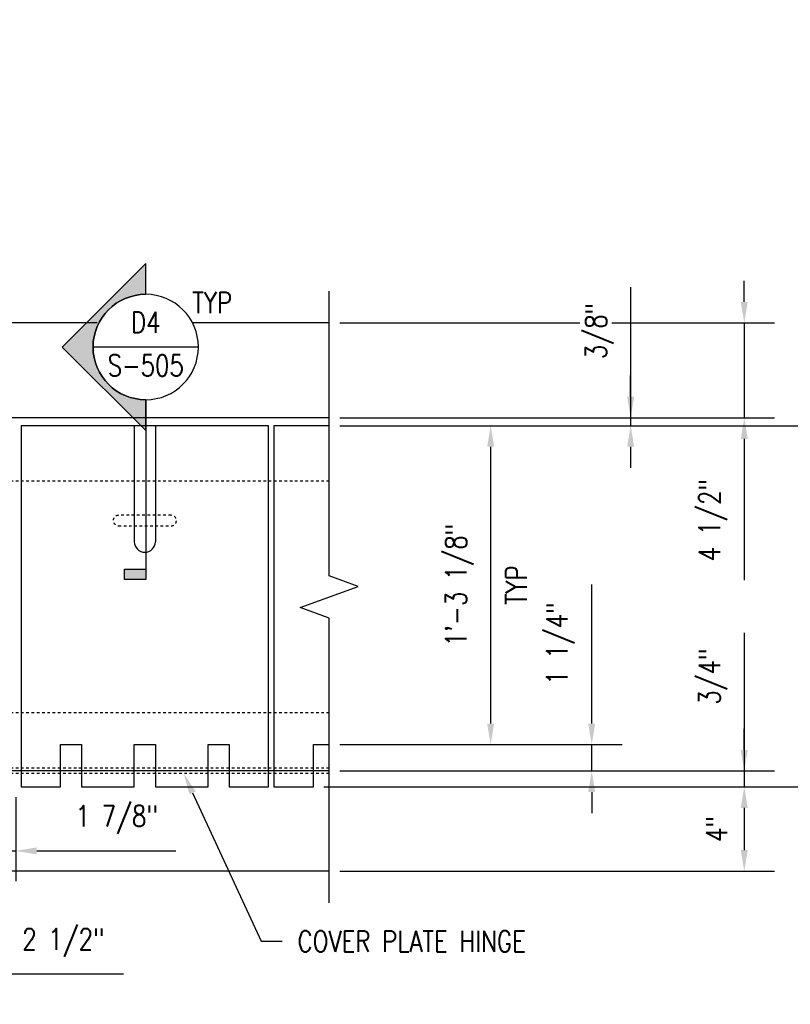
# Model space of a CAD drawing. Header units: inches. Extents: x -95 to 872, y 73 to 257.
# Tile 14 of 31: x 409 to 445, y 73 to 120. Entities that reach past the tile are written whole.
import ezdxf
from ezdxf import colors
from ezdxf.entities.mleader import LeaderData, LeaderLine
from ezdxf.enums import TextEntityAlignment as Align
from ezdxf.math import Vec2, Vec3

# ---------------------------------------------------------------- set-up
doc = ezdxf.new("R2010")
doc.units = ezdxf.units.IN
doc.header["$MEASUREMENT"] = 0
doc.linetypes.add('Dash', pattern=[0.25, 0.125, -0.125])
for name, color, linetype in [('G-ANNO-SYMB', 2, 'Continuous'), ('S-ANNO-DIMS', 1, 'Continuous'), ('S-ANNO-NOTE', 2, 'Continuous'), ('S-DETL-HDLN', 1, 'Dash'), ('S-DETL-MEDM', 3, 'Continuous'), ('S-DETL-THIN', 1, 'Continuous')]:
    doc.layers.add(name, color=color, linetype=linetype)
doc.styles.add('Annotative', font='romans.shx', dxfattribs={"width": 0.8, "height": 0.125})
doc.styles.add('Arial', font='romans.shx', dxfattribs={"width": 0.8})
doc.dimstyles.new('Annotative', dxfattribs={"dimscale": 0, "dimtxt": 0.125, "dimasz": 0.125, "dimexe": 0.18, "dimexo": 0.0625, "dimgap": 0.09, "dimtad": 1, "dimdec": 3, "dimzin": 3, "dimdsep": 46, "dimlunit": 4, "dimtxsty": 'Annotative', "dimcen": 0.09, "dimclrt": 2, "dimazin": 2, "dimtfac": 1, "dimtdec": 3, "dimtmove": 0, "dimatfit": 0, "dimfxl": 1, "dimtfill": 1, "dimfrac": 2, "dimtolj": 1, "dimtzin": 0, "dimarcsym": 0})

# ---------------------------------------------------------------- blocks, each defined once
blk = doc.blocks.new('*D68')
at = {"layer": 'Defpoints', "color": 0, "transparency": 16777216}
for p in [(423.279, 105.716), (423.279, 101.216), (442.971, 101.216)]:
    blk.add_point(p, dxfattribs=at)
at = {"layer": 'S-ANNO-DIMS', "color": 0, "lineweight": -2, "transparency": 16777216}
for p, q in [((442.971, 106.716), (442.971, 107.716)), ((423.779, 105.716), (444.411, 105.716)), ((442.971, 105.716), (442.971, 101.216)), ((423.779, 101.216), (444.411, 101.216)), ((442.971, 100.216), (442.971, 93.51))]:
    blk.add_line(p, q, dxfattribs=at)
at = {"layer": 'S-ANNO-DIMS', "color": 0, "transparency": 16777216}
for points in [[(442.805, 106.716), (443.138, 106.716), (442.971, 105.716)], [(442.805, 100.216), (443.138, 100.216), (442.971, 101.216)]]:
    blk.add_solid(points, dxfattribs=at)
at = {"layer": 'S-ANNO-DIMS', "color": 2, "lineweight": -3, "transparency": 16777216, "insert": (441.49, 96.363), "char_height": 1, "width": 5.03028, "attachment_point": 5, "rotation": 90, "style": 'Annotative'}
blk.add_mtext('\\A1;4 1/2"', dxfattribs=at)
blk = doc.blocks.new('*D50')
at = {"layer": 'Defpoints', "color": 0, "transparency": 16777216}
for p in [(423.279, 85.716), (423.279, 84.466), (435.734, 84.466)]:
    blk.add_point(p, dxfattribs=at)
at = {"layer": 'S-ANNO-DIMS', "color": 0, "lineweight": -2, "transparency": 16777216}
for p, q in [((435.734, 86.716), (435.734, 93.309)), ((423.779, 85.716), (437.174, 85.716)), ((435.734, 84.466), (435.734, 85.716)), ((423.779, 84.466), (437.174, 84.466)), ((435.734, 83.466), (435.734, 82.466))]:
    blk.add_line(p, q, dxfattribs=at)
at = {"layer": 'S-ANNO-DIMS', "color": 0, "transparency": 16777216}
for points in [[(435.567, 86.716), (435.901, 86.716), (435.734, 85.716)], [(435.567, 83.466), (435.901, 83.466), (435.734, 84.466)]]:
    blk.add_solid(points, dxfattribs=at)
at = {"layer": 'S-ANNO-DIMS', "color": 2, "lineweight": -3, "transparency": 16777216, "insert": (434.252, 90.512), "char_height": 1, "attachment_point": 5, "rotation": 90, "style": 'Annotative', "bg_fill": 3, "box_fill_scale": 1.25, "bg_fill_color": 256, "bg_fill_true_color": 13158600, "bg_fill_transparency": 0}
blk.add_mtext('\\A1;1 1/4"', dxfattribs=at)
blk = doc.blocks.new('*D51')
at = {"layer": 'Defpoints', "color": 0, "transparency": 16777216}
for p in [(423.279, 84.466), (422.528, 83.716), (442.971, 83.716)]:
    blk.add_point(p, dxfattribs=at)
at = {"layer": 'S-ANNO-DIMS', "color": 0, "lineweight": -2, "transparency": 16777216}
for p, q in [((442.971, 91.014), (442.971, 84.466)), ((442.971, 85.466), (442.971, 86.466)), ((423.779, 84.466), (444.411, 84.466)), ((442.971, 84.466), (442.971, 83.716)), ((442.971, 84.466), (442.971, 83.716)), ((423.028, 83.716), (444.411, 83.716)), ((442.971, 82.716), (442.971, 81.716))]:
    blk.add_line(p, q, dxfattribs=at)
at = {"layer": 'S-ANNO-DIMS', "color": 0, "transparency": 16777216}
for points in [[(442.805, 85.466), (443.138, 85.466), (442.971, 84.466)], [(442.805, 82.716), (443.138, 82.716), (442.971, 83.716)]]:
    blk.add_solid(points, dxfattribs=at)
at = {"layer": 'S-ANNO-DIMS', "color": 2, "lineweight": -3, "transparency": 16777216, "insert": (441.49, 88.941), "char_height": 1, "attachment_point": 5, "rotation": 90, "style": 'Annotative', "bg_fill": 3, "box_fill_scale": 1.25, "bg_fill_color": 256, "bg_fill_true_color": 13158600, "bg_fill_transparency": 0}
blk.add_mtext('\\A1;3/4"', dxfattribs=at)
blk = doc.blocks.new('*D52')
at = {"layer": 'Defpoints', "color": 0, "transparency": 16777216}
for p in [(422.528, 83.716), (423.279, 79.716), (442.971, 79.716)]:
    blk.add_point(p, dxfattribs=at)
at = {"layer": 'S-ANNO-DIMS', "color": 0, "lineweight": -2, "transparency": 16777216}
for p, q in [((423.028, 83.716), (444.411, 83.716)), ((442.971, 82.716), (442.971, 80.716)), ((423.779, 79.716), (444.411, 79.716))]:
    blk.add_line(p, q, dxfattribs=at)
at = {"layer": 'S-ANNO-DIMS', "color": 0, "transparency": 16777216}
for points in [[(442.805, 82.716), (443.138, 82.716), (442.971, 83.716)], [(442.805, 80.716), (443.138, 80.716), (442.971, 79.716)]]:
    blk.add_solid(points, dxfattribs=at)
at = {"layer": 'S-ANNO-DIMS', "color": 2, "lineweight": -3, "transparency": 16777216, "insert": (441.656, 81.716), "char_height": 1, "attachment_point": 5, "rotation": 90, "style": 'Annotative', "bg_fill": 3, "box_fill_scale": 1.25, "bg_fill_color": 256, "bg_fill_true_color": 13158600, "bg_fill_transparency": 0}
blk.add_mtext('\\A1;4"', dxfattribs=at)
blk = doc.blocks.new('*D33')
at = {"layer": 'Defpoints', "color": 0, "transparency": 16777216}
for p in [(406.528, 83.716), (408.403, 83.716), (406.528, 80.676)]:
    blk.add_point(p, dxfattribs=at)
at = {"layer": 'S-ANNO-DIMS', "color": 0, "lineweight": -2, "transparency": 16777216}
for p, q in [((406.528, 83.216), (406.528, 79.236)), ((408.403, 83.216), (408.403, 79.236)), ((405.528, 80.676), (404.528, 80.676)), ((406.528, 80.676), (408.403, 80.676)), ((409.403, 80.676), (415.995, 80.676))]:
    blk.add_line(p, q, dxfattribs=at)
at = {"layer": 'S-ANNO-DIMS', "color": 0, "transparency": 16777216}
for points in [[(405.528, 80.843), (405.528, 80.51), (406.528, 80.676)], [(409.403, 80.843), (409.403, 80.51), (408.403, 80.676)]]:
    blk.add_solid(points, dxfattribs=at)
at = {"layer": 'S-ANNO-DIMS', "color": 2, "lineweight": -3, "transparency": 16777216, "insert": (413.199, 82.158), "char_height": 1, "attachment_point": 5, "style": 'Annotative', "bg_fill": 3, "box_fill_scale": 1.25, "bg_fill_color": 256, "bg_fill_true_color": 13158600, "bg_fill_transparency": 0}
blk.add_mtext('\\A1;1 7/8"', dxfattribs=at)
blk = doc.blocks.new('*D34')
at = {"layer": 'Defpoints', "color": 0, "transparency": 16777216}
for p in [(403.028, 83.716), (405.528, 83.716), (403.028, 74.839)]:
    blk.add_point(p, dxfattribs=at)
at = {"layer": 'S-ANNO-DIMS', "color": 0, "lineweight": -2, "transparency": 16777216}
for p, q in [((403.028, 83.216), (403.028, 73.399)), ((405.528, 83.216), (405.528, 73.399)), ((402.028, 74.839), (401.028, 74.839)), ((403.028, 74.839), (405.528, 74.839)), ((406.528, 74.839), (413.516, 74.839))]:
    blk.add_line(p, q, dxfattribs=at)
at = {"layer": 'S-ANNO-DIMS', "color": 0, "transparency": 16777216}
for points in [[(402.028, 75.006), (402.028, 74.673), (403.028, 74.839)], [(406.528, 75.006), (406.528, 74.673), (405.528, 74.839)]]:
    blk.add_solid(points, dxfattribs=at)
at = {"layer": 'S-ANNO-DIMS', "color": 2, "lineweight": -3, "transparency": 16777216, "insert": (410.663, 76.321), "char_height": 1, "attachment_point": 5, "style": 'Annotative', "bg_fill": 3, "box_fill_scale": 1.25, "bg_fill_color": 256, "bg_fill_true_color": 13158600, "bg_fill_transparency": 0}
blk.add_mtext('\\A1;2 1/2"', dxfattribs=at)
blk = doc.blocks.new('*D39')
at = {"layer": 'Defpoints', "color": 0, "transparency": 16777216}
for p in [(423.279, 101.216), (423.279, 100.841), (437.581, 100.841)]:
    blk.add_point(p, dxfattribs=at)
at = {"layer": 'S-ANNO-DIMS', "color": 0, "lineweight": -2, "transparency": 16777216}
for p, q in [((437.581, 107.407), (437.581, 101.216)), ((437.581, 102.216), (437.581, 103.216)), ((423.779, 101.216), (439.021, 101.216)), ((437.581, 101.216), (437.581, 100.841)), ((437.581, 101.216), (437.581, 100.841)), ((423.779, 100.841), (439.021, 100.841)), ((437.581, 99.841), (437.581, 98.841))]:
    blk.add_line(p, q, dxfattribs=at)
at = {"layer": 'S-ANNO-DIMS', "color": 0, "transparency": 16777216}
for points in [[(437.414, 102.216), (437.747, 102.216), (437.581, 101.216)], [(437.414, 99.841), (437.747, 99.841), (437.581, 100.841)]]:
    blk.add_solid(points, dxfattribs=at)
at = {"layer": 'S-ANNO-DIMS', "color": 2, "transparency": 16777216, "insert": (436.099, 105.334), "char_height": 1, "attachment_point": 5, "rotation": 90, "style": 'Annotative', "bg_fill": 3, "box_fill_scale": 1.25, "bg_fill_color": 256, "bg_fill_true_color": 13158600, "bg_fill_transparency": 0}
blk.add_mtext('\\A1;3/8"', dxfattribs=at)
blk = doc.blocks.new('*D26')
at = {"layer": 'Defpoints', "color": 0, "transparency": 16777216}
for p in [(423.279, 100.841), (423.279, 85.716), (430.938, 85.716)]:
    blk.add_point(p, dxfattribs=at)
at = {"layer": 'S-ANNO-DIMS', "color": 0, "lineweight": -2, "transparency": 16777216}
for p, q in [((423.779, 100.841), (432.378, 100.841)), ((430.938, 99.841), (430.938, 86.716)), ((423.779, 85.716), (432.378, 85.716))]:
    blk.add_line(p, q, dxfattribs=at)
at = {"layer": 'S-ANNO-DIMS', "color": 0, "transparency": 16777216}
for points in [[(430.771, 99.841), (431.105, 99.841), (430.938, 100.841)], [(430.771, 86.716), (431.105, 86.716), (430.938, 85.716)]]:
    blk.add_solid(points, dxfattribs=at)
at = {"layer": 'S-ANNO-DIMS', "color": 2, "transparency": 16777216, "insert": (432.158, 93.279), "char_height": 1, "attachment_point": 5, "rotation": 90, "style": 'Annotative', "bg_fill": 3, "box_fill_scale": 1.25, "bg_fill_color": 256, "bg_fill_true_color": 13158600, "bg_fill_transparency": 0}
blk.add_mtext('\\A1;TYP', dxfattribs=at)
at = {"layer": 'S-ANNO-DIMS', "color": 2, "transparency": 16777216, "insert": (429.456, 93.279), "char_height": 1, "attachment_point": 5, "rotation": 90, "style": 'Annotative', "bg_fill": 3, "box_fill_scale": 1.25, "bg_fill_color": 256, "bg_fill_true_color": 13158600, "bg_fill_transparency": 0}
blk.add_mtext('\\A1;1\'-3 1/8"', dxfattribs=at)
blk = doc.blocks.new('*D27')
at = {"layer": 'Defpoints', "color": 0, "transparency": 16777216}
for p in [(423.279, 100.841), (422.528, 83.716), (448.957, 83.716)]:
    blk.add_point(p, dxfattribs=at)
at = {"layer": 'S-ANNO-DIMS', "color": 0, "lineweight": -2, "transparency": 16777216}
for p, q in [((423.779, 100.841), (450.397, 100.841)), ((448.957, 99.841), (448.957, 84.716)), ((423.028, 83.716), (450.397, 83.716))]:
    blk.add_line(p, q, dxfattribs=at)
at = {"layer": 'S-ANNO-DIMS', "color": 0, "transparency": 16777216}
for points in [[(448.79, 99.841), (449.124, 99.841), (448.957, 100.841)], [(448.79, 84.716), (449.124, 84.716), (448.957, 83.716)]]:
    blk.add_solid(points, dxfattribs=at)
at = {"layer": 'S-ANNO-DIMS', "color": 2, "transparency": 16777216, "insert": (450.177, 92.279), "char_height": 1, "attachment_point": 5, "rotation": 90, "style": 'Annotative', "bg_fill": 3, "box_fill_scale": 1.25, "bg_fill_color": 256, "bg_fill_true_color": 13158600, "bg_fill_transparency": 0}
blk.add_mtext('\\A1;TYP', dxfattribs=at)
at = {"layer": 'S-ANNO-DIMS', "color": 2, "transparency": 16777216, "insert": (447.475, 92.279), "char_height": 1, "attachment_point": 5, "rotation": 90, "style": 'Annotative', "bg_fill": 3, "box_fill_scale": 1.25, "bg_fill_color": 256, "bg_fill_true_color": 13158600, "bg_fill_transparency": 0}
blk.add_mtext('\\A1;1\'-5 1/8"', dxfattribs=at)
blk = doc.blocks.new('*U80')
at = {"lineweight": -3}
h = blk.add_hatch(color=256, dxfattribs=at)
edge = h.paths.add_edge_path()
edge.add_line((0, 0.3125), (0, 0.4947))
edge.add_line((0, 0.4947), (0.4947, 0))
edge.add_line((0.4947, 0), (0, -0.4947))
edge.add_line((0, -0.4947), (0, -0.3125))
edge.add_arc((0, 0), 0.3125, 270, 450)
blk.add_hatch(color=256, dxfattribs=at).paths.add_polyline_path([(0, -1.316), (0, -1.3785), (0.125, -1.3785), (0.125, -1.316)])
for p, q in [((0.4947, 0), (0, 0.4947)), ((-0.3125, 0), (0.3125, 0)), ((0, -0.4947), (0.4947, 0))]:
    blk.add_line(p, q, dxfattribs=at)
at = {"linetype": 'Continuous', "lineweight": -3}
blk.add_line((0, -0.3125), (0, -1.3785), dxfattribs=at)
at = {"lineweight": -3, "flags": 128}
blk.add_lwpolyline([(0, 0.3125), (0, 0.4947), (0.4947, 0), (0, -0.4947), (0, -0.3125, 1), (0, 0.3125)], format="xyb", close=True, dxfattribs=at)
blk.add_lwpolyline([(0.0156, 0.3125), (0.0156, 0.3125)], dxfattribs=at)
blk.add_lwpolyline([(0.0156, 0.3125), (0.0156, 0.3125)], dxfattribs=at)
blk.add_lwpolyline([(0, -1.316), (0, -1.3785), (0.125, -1.3785), (0.125, -1.316), (0, -1.316)], close=True, dxfattribs=at)
at = {"lineweight": -3}
blk.add_circle((0, 0), 0.3125, dxfattribs=at)
at = {"linetype": 'Continuous', "lineweight": -3, "style": 'Arial'}
blk.add_attdef('X#', text='', height=0.0938, dxfattribs=at).set_placement((0, 0.0469), align=Align.BOTTOM_CENTER)
blk.add_attdef('X-###', text='', height=0.0938, dxfattribs=at).set_placement((0, -0.0469), align=Align.TOP_CENTER)

msp = doc.modelspace()

# ---------------------------------------------------------------- linework, layer by layer
at = {"layer": 'S-DETL-HDLN', "lineweight": -3}
for p, q in [((423.2788, 98.2162), (381.7768, 98.2162)), ((415.7778, 96.5912), (413.2778, 96.5912)), ((413.2778, 96.0912), (415.7778, 96.0912)), ((423.2788, 87.2162), (381.7768, 87.2162)), ((423.2788, 84.5912), (381.7768, 84.5912)), ((423.2788, 84.3412), (381.7768, 84.3412))]:
    msp.add_line(p, q, dxfattribs=at)
for centre, start, end in [((413.2778, 96.3412), 90, 270), ((415.7778, 96.3412), 270, 90)]:
    msp.add_arc(centre, 0.25, start, end, dxfattribs=at)
at = {"layer": 'S-DETL-MEDM', "lineweight": -3}
for p, q in [((412.2738, 105.7162), (381.7768, 105.7162)), ((423.2788, 105.7162), (416.7992, 105.7162)), ((423.2788, 101.2162), (381.7768, 101.2162)), ((423.2788, 84.4662), (381.7768, 84.4662)), ((423.2788, 79.7162), (381.7768, 79.7162))]:
    msp.add_line(p, q, dxfattribs=at)
at = {"layer": 'S-DETL-THIN', "lineweight": -3}
for p, q in [((420.4028, 100.8412), (408.6528, 100.8412)), ((408.6528, 100.8412), (408.6528, 83.7162)), ((414.0278, 100.8412), (414.0278, 95.3412)), ((415.0278, 100.8412), (415.0278, 95.3412)), ((420.4028, 83.7162), (420.4028, 100.8412)), ((423.2788, 100.8412), (420.6528, 100.8412)), ((420.6528, 100.8412), (420.6528, 83.7162)), ((410.5278, 83.7162), (410.5278, 85.7162)), ((410.5278, 85.7162), (411.5278, 85.7162)), ((411.5278, 85.7162), (411.5278, 83.7162)), ((414.0278, 83.7162), (414.0278, 85.7162)), ((414.0278, 85.7162), (415.0278, 85.7162)), ((415.0278, 85.7162), (415.0278, 83.7162)), ((417.5278, 83.7162), (417.5278, 85.7162)), ((417.5278, 85.7162), (418.5278, 85.7162)), ((418.5278, 85.7162), (418.5278, 83.7162)), ((408.6528, 83.7162), (410.5278, 83.7162)), ((411.5278, 83.7162), (414.0278, 83.7162)), ((415.0278, 83.7162), (417.5278, 83.7162)), ((418.5278, 83.7162), (420.4028, 83.7162)), ((420.6528, 83.7162), (422.5278, 83.7162))]:
    msp.add_line(p, q, dxfattribs=at)
msp.add_arc((414.5278, 95.3412), 0.5, 180, 0, dxfattribs=at)

# ---------------------------------------------------------------- block references
at = {"layer": 'G-ANNO-SYMB', "lineweight": -3}
ref = msp.add_blockref('*U80', (414.5698, 104.5731), dxfattribs=dict(at, xscale=-8, yscale=8, zscale=8))
ref.add_attrib('X-###', 'S-505', dxfattribs={"layer": '0', "color": 1, "linetype": 'Continuous', "lineweight": -2, "height": 1, "style": 'Annotative', "width": 0.796875}).set_placement((414.5698, 104.1981), align=Align.TOP_CENTER)
ref.add_attrib('X#', 'D4', dxfattribs={"layer": '0', "color": 1, "linetype": 'Continuous', "lineweight": -2, "height": 1, "style": 'Annotative', "width": 0.796875}).set_placement((414.5698, 104.9481), align=Align.BOTTOM_CENTER)

# ---------------------------------------------------------------- texts
at = {"layer": 'S-ANNO-NOTE', "insert": (417.7223, 106.6775), "char_height": 1, "width": 1, "attachment_point": 5, "style": 'Annotative'}
msp.add_mtext('TYP', dxfattribs=at)

# ---------------------------------------------------------------- dimensions: what is measured, and where the dimension line sits
at = {"layer": 'S-ANNO-DIMS', "lineweight": -3}
dim = msp.add_linear_dim(base=(442.9715, 101.2162), p1=(423.2788, 105.7162), p2=(423.2788, 101.2162), angle=90, dimstyle='Annotative', override={"dimpost": '\\X', "dimtfill": 0}, dxfattribs=at)
dim.commit()
dim.dimension.update_dxf_attribs({"geometry": '*D68', "text_midpoint": (442.9715, 96.3629), "dimtype": 160})

# ---------------------------------------------------------------- leaders
at = {"layer": 'S-ANNO-NOTE', "lineweight": -3}
ml = msp.add_multileader_mtext('Standard', dxfattribs=at)
ml.set_content('\\pxt3.2,6.4,9.6,12.8,16,19.2,22.4,25.6,28.8,32,35.2,38.4,41.6,44.8,48,51.2,54.4,57.6,60.8,64,67.2,70.4,73.6,76.8,80,83.2,86.4,89.6,92.8,96,99.2,102.4;NEOPRENE WEATHER STRIP (CONT) FASTEN W/FLAT HEAD SOCKET CAP SCREWS @ 6" OC, TYP 2"', color=256, style='Annotative')
ml.set_leader_properties(color=1, linetype='ByLayer', lineweight=-1)
ml.build(insert=Vec2(0, 0))
ml.multileader.update_dxf_attribs({"text_right_attachment_type": 3, "dogleg_length": 0.125, "arrow_head_size": 1, "scale": 8})
ctx = ml.context
ctx.base_point, ctx.scale, ctx.char_height, ctx.arrow_head_size, ctx.landing_gap_size, ctx.plane_origin = Vec3(276.1727, 119.3868), 8, 1, 1, 0.72, Vec3(298.2537, 111.0401)
ctx.right_attachment = 3
notes = []
notes.append((ctx, [(0, (1, 1, 0), (275.1727, 119.3868), (1, 0), 1, [(0, [(272.7972, 109.3442)], 0, [])])]))
ctx.mtext.insert, ctx.mtext.width, ctx.mtext.flow_direction = Vec3(276.8927, 119.9821), 32.209871, 5
ml = msp.add_multileader_mtext('Standard', dxfattribs=at)
ml.set_content('\\pxt3.2,6.4,9.6,12.8,16,19.2,22.4,25.6,28.8,32,35.2,38.4,41.6,44.8,48,51.2,54.4,57.6,60.8,64,67.2,70.4,73.6,76.8,80,83.2,86.4,89.6,92.8,96,99.2,102.4;{\\C256;CONC RETAINING WALL}', color=256, style='Annotative')
ml.set_leader_properties(color=1, linetype='ByLayer', lineweight=-1)
ml.build(insert=Vec2(0, 0))
ml.multileader.update_dxf_attribs({"text_right_attachment_type": 3, "dogleg_length": 0.125, "arrow_head_size": 1, "scale": 8})
ctx = ml.context
ctx.base_point, ctx.scale, ctx.char_height, ctx.arrow_head_size, ctx.landing_gap_size, ctx.plane_origin = Vec3(287.8832, 113.5345), 8, 1, 1, 0.72, Vec3(304.6727, 103.6892)
ctx.right_attachment = 3
notes.append((ctx, [(0, (1, 1, 0), (286.8832, 113.5345), (1, 0), 1, [(0, [(285.8072, 111.7856)], 0, [])])]))
ctx.mtext.insert, ctx.mtext.width, ctx.mtext.flow_direction = Vec3(288.6032, 114.0345), 19.951663, 5
ml = msp.add_multileader_mtext('Standard', dxfattribs=at)
ml.set_content('\\A1;1 1/2" THICK SS TRENCH PLATE', color=256, style='Annotative')
ml.set_leader_properties(color=1, linetype='ByLayer', lineweight=-1)
ml.build(insert=Vec2(0, 0))
ml.multileader.update_dxf_attribs({"text_right_attachment_type": 3, "dogleg_length": 0.125, "arrow_head_size": 1, "scale": 8})
ctx = ml.context
ctx.base_point, ctx.scale, ctx.char_height, ctx.arrow_head_size, ctx.landing_gap_size, ctx.plane_origin = Vec3(484.5435, 111.6196), 8, 1, 1, 0.72, Vec3(499.3165, 135.0349)
ctx.right_attachment, ctx.text_align_type = 3, 2
notes.append((ctx, [(0, (1, 1, 0), (497.574, 109.7624), (-1, 0), 1, [(0, [(507.1306, 107.348)], 0, [])])]))
ctx.mtext.insert, ctx.mtext.width, ctx.mtext.alignment, ctx.mtext.flow_direction = Vec3(495.854, 112.1196), 14.190132, 3, 5
ml = msp.add_multileader_mtext('Standard', dxfattribs=at)
ml.set_content('\\pxt3.2,6.4,9.6,12.8,16,19.2,22.4,25.6,28.8,32,35.2,38.4,41.6,44.8,48,51.2,54.4,57.6,60.8,64,67.2,70.4,73.6,76.8,80,83.2,86.4,89.6,92.8,96,99.2,102.4;{\\C256;SEE D1/S-504 FOR TRENCH ASSEMBLY AND WELDMENT}', color=256, style='Annotative')
ml.set_leader_properties(color=1, linetype='ByLayer', lineweight=-1)
ml.build(insert=Vec2(0, 0))
ml.multileader.update_dxf_attribs({"text_right_attachment_type": 3, "dogleg_length": 0.125, "arrow_head_size": 1, "scale": 8})
ctx = ml.context
ctx.base_point, ctx.scale, ctx.char_height, ctx.arrow_head_size, ctx.landing_gap_size, ctx.plane_origin = Vec3(288.4088, 107.7808), 8, 1, 1, 0.72, Vec3(310.4899, 94.8944)
ctx.right_attachment = 3
notes.append((ctx, [(0, (1, 1, 0), (287.4088, 107.7808), (1, 0), 1, [(0, [(275.573, 104.2109)], 0, [])])]))
ctx.mtext.insert, ctx.mtext.width, ctx.mtext.flow_direction = Vec3(289.1288, 108.2808), 19.951663, 5
ml = msp.add_multileader_mtext('Standard', dxfattribs=at)
ml.set_content('\\pxt3.2,6.4,9.6,12.8,16,19.2,22.4,25.6,28.8,32,35.2,38.4,41.6,44.8,48,51.2,54.4,57.6,60.8,64,67.2,70.4,73.6,76.8,80,83.2,86.4,89.6,92.8,96,99.2,102.4;{\\C256;CHANNEL AT BOT OF DOOR}', color=256, style='Annotative')
ml.set_leader_properties(color=1, linetype='ByLayer', lineweight=-1)
ml.build(insert=Vec2(0, 0))
ml.multileader.update_dxf_attribs({"text_right_attachment_type": 3, "dogleg_length": 0.125, "arrow_head_size": 1, "scale": 8})
ctx = ml.context
ctx.base_point, ctx.scale, ctx.char_height, ctx.arrow_head_size, ctx.landing_gap_size, ctx.plane_origin = Vec3(287.8832, 103.4932), 8, 1, 1, 0.72, Vec3(310.6046, 90.6403)
ctx.right_attachment = 3
notes.append((ctx, [(0, (1, 1, 0), (286.8832, 103.4932), (1, 0), 1, [(0, [(271.8072, 102.4055)], 0, [])])]))
ctx.mtext.insert, ctx.mtext.width, ctx.mtext.flow_direction = Vec3(288.6032, 103.9932), 19.951663, 5
ml = msp.add_multileader_mtext('Standard', dxfattribs=at)
ml.set_content('\\A1;GROUT FILL', color=256, style='Annotative')
ml.set_leader_properties(color=1, linetype='ByLayer', lineweight=-1)
ml.build(insert=Vec2(0, 0))
ml.multileader.update_dxf_attribs({"text_right_attachment_type": 3, "dogleg_length": 0.125, "arrow_head_size": 1, "scale": 8})
ctx = ml.context
ctx.base_point, ctx.scale, ctx.char_height, ctx.arrow_head_size, ctx.landing_gap_size, ctx.plane_origin = Vec3(481.1911, 99.4725), 8, 1, 1, 0.72, Vec3(499.3165, 129.4287)
ctx.right_attachment, ctx.text_align_type = 3, 2
notes.append((ctx, [(0, (1, 1, 0), (490.4502, 99.4725), (-1, 0), 1, [(0, [(513.3952, 97.4376)], 0, [])])]))
ctx.mtext.insert, ctx.mtext.width, ctx.mtext.alignment, ctx.mtext.flow_direction = Vec3(488.7302, 99.9725), 7.934611, 3, 5
ml = msp.add_multileader_mtext('Standard', dxfattribs=at)
ml.set_content('\\A1;1/2" STL SOLE PL, CENTERED IN TRENCH SEE S-402 FOR REQUIRED SPACING', color=256, style='Annotative')
ml.set_leader_properties(color=1, linetype='ByLayer', lineweight=-1)
ml.build(insert=Vec2(0, 0))
ml.multileader.update_dxf_attribs({"text_right_attachment_type": 3, "dogleg_length": 0.125, "arrow_head_size": 1, "scale": 8})
ctx = ml.context
ctx.base_point, ctx.scale, ctx.char_height, ctx.arrow_head_size, ctx.landing_gap_size, ctx.plane_origin = Vec3(483.1721, 93.5931), 8, 1, 1, 0.72, Vec3(511.6969, 95.0977)
ctx.right_attachment, ctx.text_align_type = 3, 2
notes.append((ctx, [(0, (1, 1, 0), (498.7169, 88.4026), (-1, 0), 1, [(0, [(511.203, 95.0977)], 0, [])])]))
ctx.mtext.insert, ctx.mtext.width, ctx.mtext.alignment, ctx.mtext.flow_direction = Vec3(496.9969, 94.1407), 15.657158, 3, 5
ml = msp.add_multileader_mtext('Standard', dxfattribs=at)
ml.set_content('\\pxt3.2,6.4,9.6,12.8,16,19.2,22.4,25.6,28.8,32,35.2,38.4,41.6,44.8,48,51.2,54.4,57.6,60.8,64,67.2,70.4,73.6,76.8,80,83.2,86.4,89.6,92.8,96,99.2,102.4;1/2"∅ POST INSTALLED\\PANCHOR BOLT W/ 4"\\PEMBED, EPOXIED INTO\\PCONC (TYP OF FOUR)', color=256, style='Annotative')
ml.set_leader_properties(color=1, linetype='ByLayer', lineweight=-1)
ml.build(insert=Vec2(0, 0))
ml.multileader.update_dxf_attribs({"text_right_attachment_type": 3, "dogleg_length": 0.125, "arrow_head_size": 1, "scale": 8})
ctx = ml.context
ctx.base_point, ctx.scale, ctx.char_height, ctx.arrow_head_size, ctx.landing_gap_size, ctx.plane_origin = Vec3(287.8832, 90.3654), 8, 1, 1, 0.72, Vec3(312.3455, 78.476)
ctx.right_attachment = 3
notes.append((ctx, [(0, (1, 1, 0), (286.8832, 90.3654), (1, 0), 1, [(0, [(271.5572, 94.122)], 0, [])])]))
ctx.mtext.insert, ctx.mtext.width, ctx.mtext.flow_direction = Vec3(288.6032, 91.0321), 19.951663, 5
for ctx, leaders in notes:
    for number, flags, end, landing, length, lines in leaders:
        leader = LeaderData()
        leader.index, (leader.has_last_leader_line, leader.has_dogleg_vector, leader.attachment_direction) = number, flags
        leader.last_leader_point, leader.dogleg_vector, leader.dogleg_length = Vec3(end), Vec3(landing), length
        for number, points, colour, breaks in lines:
            line = LeaderLine()
            line.index, line.vertices, line.color, line.breaks = number, Vec3.list(points), colors.encode_raw_color(colour), breaks
            leader.lines.append(line)
        ctx.leaders.append(leader)

# ---------------------------------------------------------------- next in the draw order: dimensions: what is measured, and where the dimension line sits
at = {"layer": 'S-ANNO-DIMS', "lineweight": -3}
dim = msp.add_linear_dim(base=(435.7338, 84.4662), p1=(423.2788, 85.7162), p2=(423.2788, 84.4662), angle=90, dimstyle='Annotative', override={"dimpost": '\\X'}, dxfattribs=at)
dim.commit()
dim.dimension.update_dxf_attribs({"geometry": '*D50', "text_midpoint": (435.7338, 90.5124), "dimtype": 160})
dim = msp.add_linear_dim(base=(406.5278, 80.6762), p1=(408.4028, 83.7162), p2=(406.5278, 83.7162), dimstyle='Annotative', override={"dimpost": '\\X'}, dxfattribs=at)
dim.commit()
dim.dimension.update_dxf_attribs({"geometry": '*D33', "text_midpoint": (413.199, 80.6762), "dimtype": 160})

# ---------------------------------------------------------------- next in the draw order: dimensions: what is measured, and where the dimension line sits
dim = msp.add_linear_dim(base=(442.9715, 83.7162), p1=(423.2788, 84.4662), p2=(422.5278, 83.7162), angle=90, dimstyle='Annotative', override={"dimpost": '\\X'}, dxfattribs=at)
dim.commit()
dim.dimension.update_dxf_attribs({"geometry": '*D51', "text_midpoint": (442.9715, 88.9412), "dimtype": 160})
dim = msp.add_linear_dim(base=(403.0278, 74.8392), p1=(405.5278, 83.7162), p2=(403.0278, 83.7162), dimstyle='Annotative', override={"dimpost": '\\X'}, dxfattribs=at)
dim.commit()
dim.dimension.update_dxf_attribs({"geometry": '*D34', "text_midpoint": (410.6628, 74.8392), "dimtype": 160})

# ---------------------------------------------------------------- next in the draw order: dimensions: what is measured, and where the dimension line sits
dim = msp.add_linear_dim(base=(442.9715, 79.7162), p1=(422.5278, 83.7162), p2=(423.2788, 79.7162), angle=90, dimstyle='Annotative', override={"dimpost": '\\X'}, dxfattribs=at)
dim.commit()
dim.dimension.update_dxf_attribs({"geometry": '*D52', "text_midpoint": (442.9715, 81.7162), "dimtype": 160})

# ---------------------------------------------------------------- next in the draw order: leaders
at = {"layer": 'S-ANNO-NOTE', "lineweight": -3}
ml = msp.add_multileader_mtext('Standard', dxfattribs=at)
ml.set_content('\\A1;OUTSIDE EDGE OF TRENCH ASSEMBLY', color=256, style='Annotative')
ml.set_leader_properties(color=1, linetype='ByLayer', lineweight=-1)
ml.build(insert=Vec2(0, 0))
ml.multileader.update_dxf_attribs({"text_right_attachment_type": 3, "dogleg_length": 0.125, "arrow_head_size": 1, "scale": 8})
ctx = ml.context
ctx.base_point, ctx.scale, ctx.char_height, ctx.arrow_head_size, ctx.landing_gap_size, ctx.plane_origin = Vec3(369.0416, 97.9249), 8, 1, 1, 0.72, Vec3(392.5627, 102.941)
ctx.right_attachment = 3
notes = []
notes.append((ctx, [(0, (1, 1, 0), (382.7959, 96.2582), (-1, 0), 1, [(1, [(386.4969, 98.2162), (386.7002, 87.2162)], 0, [])])]))
ctx.mtext.insert, ctx.mtext.width, ctx.mtext.flow_direction = Vec3(369.7616, 98.4249), 11.837983, 5
for ctx, leaders in notes:
    for number, flags, end, landing, length, lines in leaders:
        leader = LeaderData()
        leader.index, (leader.has_last_leader_line, leader.has_dogleg_vector, leader.attachment_direction) = number, flags
        leader.last_leader_point, leader.dogleg_vector, leader.dogleg_length = Vec3(end), Vec3(landing), length
        for number, points, colour, breaks in lines:
            line = LeaderLine()
            line.index, line.vertices, line.color, line.breaks = number, Vec3.list(points), colors.encode_raw_color(colour), breaks
            leader.lines.append(line)
        ctx.leaders.append(leader)

# ---------------------------------------------------------------- next in the draw order: linework, layer by layer
at = {"layer": 'S-DETL-MEDM', "lineweight": -3}
msp.add_lwpolyline([(423.2788, 78.2162), (423.2788, 91.7162), (421.9051, 92.2162), (424.6526, 93.2162), (423.2788, 93.7162), (423.2788, 107.2162)], dxfattribs=at)
at = {"layer": 'S-DETL-THIN', "lineweight": -3}
msp.add_lwpolyline([(422.5278, 83.7162), (422.5278, 85.7162), (423.2788, 85.7162)], dxfattribs=at)

# ---------------------------------------------------------------- next in the draw order: leaders
at = {"layer": 'S-ANNO-NOTE', "lineweight": -3}
ml = msp.add_multileader_mtext('Standard', dxfattribs=at)
ml.set_content('\\A1;COVER PLATE HINGE', color=256, style='Annotative')
ml.set_leader_properties(color=1, linetype='ByLayer', lineweight=-1)
ml.build(insert=Vec2(0, 0))
ml.multileader.update_dxf_attribs({"text_right_attachment_type": 3, "dogleg_length": 0.125, "arrow_head_size": 1, "scale": 8})
ctx = ml.context
ctx.base_point, ctx.scale, ctx.char_height, ctx.arrow_head_size, ctx.landing_gap_size, ctx.plane_origin = Vec3(421.0511, 76.3912), 8, 1, 1, 0.72, Vec3(444.8701, 83.074)
ctx.right_attachment = 3
notes = []
notes.append((ctx, [(1, (1, 1, 0), (420.0511, 76.3912), (1, 0), 1, [(0, [(416.3766, 84.3412)], 0, [])])]))
ctx.mtext.insert, ctx.mtext.width, ctx.mtext.flow_direction = Vec3(421.7711, 76.8912), 8.317134, 5
for ctx, leaders in notes:
    for number, flags, end, landing, length, lines in leaders:
        leader = LeaderData()
        leader.index, (leader.has_last_leader_line, leader.has_dogleg_vector, leader.attachment_direction) = number, flags
        leader.last_leader_point, leader.dogleg_vector, leader.dogleg_length = Vec3(end), Vec3(landing), length
        for number, points, colour, breaks in lines:
            line = LeaderLine()
            line.index, line.vertices, line.color, line.breaks = number, Vec3.list(points), colors.encode_raw_color(colour), breaks
            leader.lines.append(line)
        ctx.leaders.append(leader)

# ---------------------------------------------------------------- next in the draw order: dimensions: what is measured, and where the dimension line sits
at = {"layer": 'S-ANNO-DIMS'}
dim = msp.add_linear_dim(base=(437.5805, 100.8412), p1=(423.2788, 101.2162), p2=(423.2788, 100.8412), angle=90, dimstyle='Annotative', override={"dimpost": '\\X', "dimtfill": 1}, dxfattribs=at)
dim.commit()
dim.dimension.update_dxf_attribs({"geometry": '*D39', "text_midpoint": (437.5805, 105.3342), "dimtype": 160})

# ---------------------------------------------------------------- next in the draw order: dimensions: what is measured, and where the dimension line sits
dim = msp.add_linear_dim(base=(430.9379, 85.7162), p1=(423.2788, 100.8412), p2=(423.2788, 85.7162), angle=90, text='<>\\XTYP', dimstyle='Annotative', override={"dimpost": '\\X'}, dxfattribs=at)
dim.commit()
dim.dimension.update_dxf_attribs({"geometry": '*D26', "text_midpoint": (430.9379, 93.2787)})

# ---------------------------------------------------------------- next in the draw order: dimensions: what is measured, and where the dimension line sits
dim = msp.add_linear_dim(base=(448.9571, 83.7162), p1=(423.2788, 100.8412), p2=(422.5278, 83.7162), angle=90, text='<>\\XTYP', dimstyle='Annotative', override={"dimpost": '\\X'}, dxfattribs=at)
dim.commit()
dim.dimension.update_dxf_attribs({"geometry": '*D27', "text_midpoint": (448.9571, 92.2787)})

doc.saveas('drawing.dxf')
